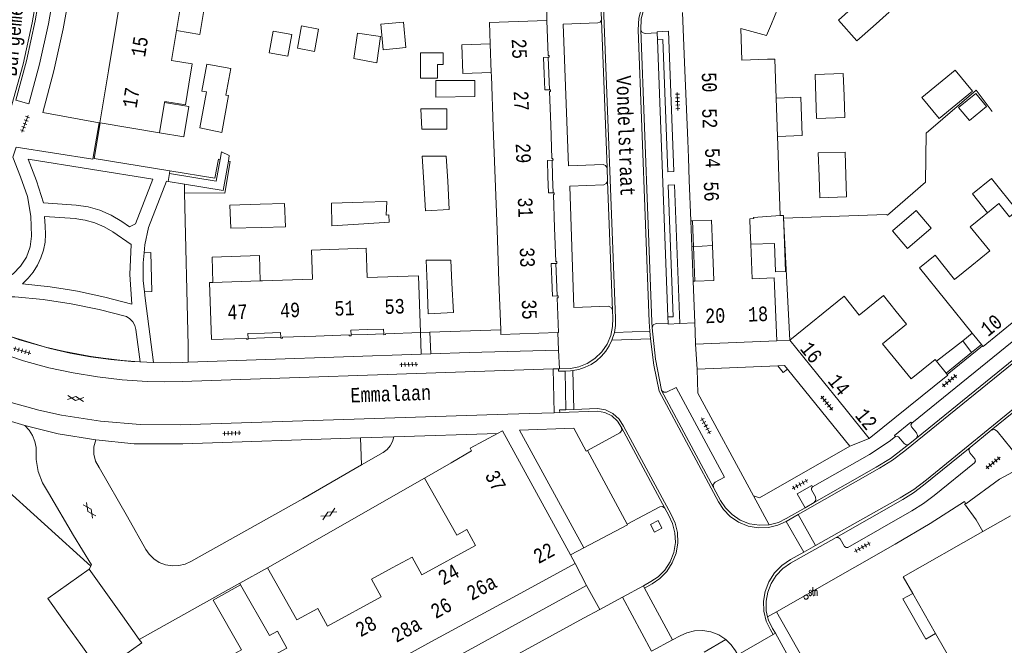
# Model space of a CAD drawing. Header units: metres. Extents: x 196790 to 198335, y 354523 to 356036.
# Tile 96 of 105: x 197550 to 197672, y 355395 to 355473. Entities that reach past the tile are written whole.
import ezdxf

# ---------------------------------------------------------------- set-up
doc = ezdxf.new("R2010")
doc.units = ezdxf.units.M
doc.linetypes.add('DGN Style 2', pattern=[186.027128, 111.616277, -74.410851])
doc.linetypes.add('DGN Style 3', pattern=[260.437979, 186.027128, -74.410851])
for name, color, linetype, lineweight in [('afdak', 252, 'DGN Style 2', 18), ('bij- of bedrijfsgebouw', 252, 'Continuous', 18), ('functiescheiding', 252, 'Continuous', 18), ('hoofdgebouw', 252, 'Continuous', 18), ('hoofdgebouw maaiveld', 252, 'Continuous', 18), ('huisnummer BAG', 252, 'Continuous', 18), ('kant asfaltverharding', 252, 'Continuous', 18), ('kant klinkerverharding', 252, 'Continuous', 18), ('kant muur (extern)', 252, 'Continuous', 18), ('kant tegelverharding', 252, 'Continuous', 18), ('molgoot', 252, 'DGN Style 3', 18), ('overbouw', 252, 'Continuous', 18), ('raster', 252, 'Continuous', 18), ('schutting', 252, 'Continuous', 18), ('straatnaam', 252, 'Continuous', 18), ('straatnaambord', 252, 'Continuous', 18), ('T22_brandgang', 252, 'DGN Style 2', 18), ('tuinhuis', 252, 'DGN Style 2', 18), ('verh asfaltsymbool', 2, 'Continuous', 0), ('verh tegelsymbool', 2, 'Continuous', 0), ('vlakafsluiter grijs', 252, 'DGN Style 2', 18), ('vlakafsluiter groen', 252, 'DGN Style 2', 18)]:
    doc.layers.add(name, color=color, linetype=linetype, lineweight=lineweight)
doc.styles.add('Style-Courier New', font='cour.ttf')
doc.styles.add('Style-simplex', font='simplex.shx')

# ---------------------------------------------------------------- blocks, each defined once
blk = doc.blocks.new('S435')
at = {"layer": 'straatnaambord', "color": 7, "linetype": 'Continuous', "lineweight": 0}
blk.add_circle((0, 0), 0.263, dxfattribs=at)
blk.add_circle((0, 0), 0.263, dxfattribs=at)
at = {"layer": 'straatnaambord', "color": 7, "linetype": 'Continuous', "lineweight": 0, "style": 'Style-simplex', "width": 0.428569}
blk.add_text('stn', height=1.05, dxfattribs=at).set_placement((0.32, 0.18))
blk = doc.blocks.new('S612')
at = {"layer": 'verh asfaltsymbool', "color": 252}
for p, q in [((-0.99, -0.26), (0.01, 0.24)), ((0.01, -0.26), (-0.99, 0.24)), ((0.01, 0.24), (1.01, -0.26)), ((1.01, 0.24), (0.01, -0.26))]:
    blk.add_line(p, q, dxfattribs=at)
blk = doc.blocks.new('S642')
at = {"layer": 'verh tegelsymbool', "color": 252}
for p, q in [((-1.12, 0), (1.12, 0)), ((-0.9, -0.25), (-0.9, 0.25)), ((-0.45, -0.25), (-0.45, 0.25)), ((0, -0.25), (0, 0.25)), ((0.45, -0.25), (0.45, 0.25)), ((0.9, -0.25), (0.9, 0.25))]:
    blk.add_line(p, q, dxfattribs=at)

msp = doc.modelspace()

# ---------------------------------------------------------------- linework, layer by layer
at = {"layer": 'afdak'}
for p, q in [((197646.707, 355458.414), (197643.649, 355458.307)), ((197632.892, 355447.826), (197633.014, 355444.625)), ((197633.014, 355444.625), (197635.575, 355444.764)), ((197633.014, 355444.625), (197633.178, 355440.333)), ((197663.378, 355430.422), (197666.666, 355432.922)), ((197666.666, 355432.922), (197667.747, 355431.501)), ((197664.576, 355428.932), (197667.747, 355431.501))]:
    msp.add_line(p, q, dxfattribs=at)
at = {"layer": 'afdak', "flags": 128}
for points in [[(197573.877, 355474.44), (197572.544, 355474.69), (197571.925, 355470.981), (197569.036, 355471.469)], [(197608.104, 355466.243), (197604.566, 355466.113), (197604.435, 355469.67), (197607.973, 355469.801)], [(197646.707, 355458.414), (197646.539, 355463.196), (197643.482, 355463.079)], [(197567.544, 355462.527), (197570.572, 355462.022), (197569.945, 355458.264), (197566.917, 355458.769)], [(197669.719, 355448.842), (197667.834, 355451.179), (197670.2, 355453.088), (197673.412, 355449.106), (197672.467, 355448.344)], [(197643.993, 355448.476), (197644.391, 355448.49), (197644.634, 355441.528), (197643.405, 355441.485), (197643.281, 355445.038), (197640.334, 355444.935)], [(197579.413, 355440.381), (197579.315, 355443.51), (197573.447, 355443.325), (197573.546, 355440.197)], [(197574.84, 355393.341), (197577.1, 355394.569), (197573.593, 355400.718), (197576.989, 355402.655)], [(197663.279, 355396.61), (197662.063, 355395.915), (197659.221, 355400.891), (197660.437, 355401.585)]]:
    msp.add_lwpolyline(points, dxfattribs=at)
at = {"layer": 'bij- of bedrijfsgebouw'}
for p, q in [((197560.265, 355401.671), (197558.175, 355404.594)), ((197562.336, 355398.775), (197560.265, 355401.671)), ((197555.021, 355398.225), (197557.15, 355395.248)), ((197564.412, 355395.872), (197562.336, 355398.775))]:
    msp.add_line(p, q, dxfattribs=at)
at = {"layer": 'bij- of bedrijfsgebouw', "flags": 128}
for points in [[(197653.218, 355474.543), (197655.24, 355476.333), (197657.521, 355473.756), (197655.509, 355471.975)], [(197653.218, 355474.543), (197651.202, 355472.758), (197653.483, 355470.181), (197655.509, 355471.975)], [(197586.659, 355471.647), (197584.544, 355472.03), (197584.043, 355469.261), (197586.158, 355468.878), (197586.659, 355471.647)], [(197594.39, 355472.243), (197597.216, 355472.515), (197597.521, 355469.339), (197594.706, 355469.068), (197594.39, 355472.243)], [(197583.361, 355470.95), (197581.02, 355471.383), (197580.527, 355468.711), (197582.867, 355468.279), (197583.361, 355470.95)], [(197591.047, 355467.977), (197591.509, 355471.129), (197594.369, 355470.71), (197593.893, 355467.457), (197591.047, 355467.977)], [(197599.316, 355468.692), (197602.128, 355468.692), (197602.128, 355467.232), (197601.434, 355467.232), (197601.434, 355465.559), (197599.334, 355465.559), (197599.316, 355468.692)], [(197572.737, 355463.83), (197572.185, 355463.931), (197572.799, 355467.299), (197575.764, 355466.758), (197575.159, 355463.443)], [(197648.393, 355463.242), (197648.301, 355466.004), (197651.818, 355466.121), (197651.91, 355463.359)], [(197601.22, 355463.175), (197601.22, 355465.275), (197606.062, 355465.275), (197606.062, 355463.281), (197601.22, 355463.175)], [(197572.737, 355463.83), (197571.928, 355459.392), (197574.648, 355458.817), (197575.48, 355463.385), (197575.159, 355463.443)], [(197648.393, 355463.242), (197648.483, 355460.53), (197652, 355460.647), (197651.91, 355463.359)], [(197599.37, 355461.751), (197602.573, 355461.751), (197602.573, 355459.223), (197599.476, 355459.223), (197599.37, 355461.751)], [(197599.735, 355452.578), (197599.547, 355455.877), (197602.524, 355455.877), (197602.698, 355452.747)], [(197648.807, 355453.374), (197648.7, 355456.256), (197652.031, 355456.372), (197652.131, 355453.501)], [(197652.131, 355453.501), (197652.225, 355450.824), (197648.9, 355450.708), (197648.807, 355453.374)], [(197602.698, 355452.747), (197602.893, 355449.257), (197599.934, 355449.091), (197599.735, 355452.578)], [(197579.522, 355447.018), (197575.784, 355446.908), (197575.651, 355449.776), (197579.437, 355449.888)], [(197579.437, 355449.888), (197582.419, 355449.976), (197582.552, 355447.108), (197579.522, 355447.018)], [(197592.287, 355447.468), (197588.317, 355447.216), (197588.28, 355450.043), (197592.207, 355450.159)], [(197592.207, 355450.159), (197595.135, 355450.246), (197595.079, 355448.528), (197595.393, 355448.565), (197595.448, 355447.668), (197592.287, 355447.468)], [(197603.227, 355440.094), (197603.071, 355442.956), (197600.046, 355442.956), (197600.157, 355439.979)], [(197603.227, 355440.094), (197603.427, 355436.442), (197600.295, 355436.271), (197600.157, 355439.979)], [(197558.175, 355404.594), (197553.075, 355400.947), (197555.021, 355398.225)], [(197557.15, 355395.248), (197559.616, 355391.799), (197564.716, 355395.446), (197564.412, 355395.872)]]:
    msp.add_lwpolyline(points, dxfattribs=at)
at = {"layer": 'functiescheiding'}
for p, q in [((197627.788, 355434.148), (197623.389, 355433.969)), ((197623.098, 355433.027), (197627.859, 355433.193)), ((197617.377, 355424.379), (197617.269, 355429.184)), ((197618.232, 355429.24), (197618.359, 355424.413)), ((197644.709, 355410.51), (197646.901, 355406.717)), ((197648.361, 355407.536), (197646.206, 355411.367)), ((197630.628, 355395.798), (197627.15, 355402.238)), ((197638.707, 355393.967), (197643.106, 355396.472))]:
    msp.add_line(p, q, dxfattribs=at)
at = {"layer": 'hoofdgebouw'}
for p, q in [((197562.657, 355478.937), (197561.617, 355472.704)), ((197561.617, 355472.704), (197560.578, 355466.471)), ((197631.866, 355473.702), (197632.112, 355467.497)), ((197642.281, 355470.851), (197639.084, 355471.726)), ((197639.084, 355471.726), (197639.236, 355467.77)), ((197642.281, 355470.851), (197642.895, 355472.312)), ((197608.104, 355466.243), (197607.973, 355469.801)), ((197639.236, 355467.77), (197642.384, 355467.891)), ((197632.112, 355467.497), (197632.304, 355462.65)), ((197560.578, 355466.471), (197559.5, 355460.007)), ((197608.118, 355465.855), (197608.104, 355466.243)), ((197608.118, 355465.855), (197608.353, 355459.469)), ((197615.491, 355459.737), (197615.334, 355463.887)), ((197643.482, 355463.079), (197643.649, 355458.307)), ((197566.917, 355458.769), (197567.544, 355462.527)), ((197632.304, 355462.65), (197632.497, 355457.789)), ((197559.5, 355460.007), (197559.566, 355459.996)), ((197559.566, 355459.996), (197566.917, 355458.769)), ((197608.353, 355459.469), (197608.588, 355453.083)), ((197615.648, 355455.583), (197615.491, 355459.737)), ((197643.649, 355458.307), (197643.727, 355456.072)), ((197632.497, 355457.789), (197632.582, 355455.645)), ((197632.582, 355455.645), (197632.691, 355452.887)), ((197643.727, 355456.072), (197643.828, 355453.2)), ((197643.828, 355453.2), (197643.993, 355448.476)), ((197608.588, 355453.083), (197608.823, 355446.697)), ((197632.691, 355452.887), (197632.892, 355447.826)), ((197615.973, 355446.966), (197615.817, 355451.106)), ((197643.993, 355448.476), (197640.686, 355448.26)), ((197669.304, 355448.507), (197669.719, 355448.842)), ((197632.892, 355447.826), (197633.101, 355447.834)), ((197633.101, 355447.834), (197635.454, 355447.918)), ((197635.454, 355447.918), (197635.575, 355444.764)), ((197640.198, 355448.098), (197640.261, 355446.624)), ((197608.823, 355446.697), (197609.058, 355440.311)), ((197616.131, 355442.772), (197615.973, 355446.966)), ((197640.334, 355444.935), (197640.261, 355446.624)), ((197635.575, 355444.764), (197635.741, 355440.43)), ((197599.066, 355440.998), (197592.707, 355440.798)), ((197599.066, 355440.998), (197599.304, 355433.964)), ((197573.136, 355440.184), (197573.546, 355440.197)), ((197573.546, 355440.197), (197579.413, 355440.381)), ((197579.413, 355440.381), (197579.718, 355440.391)), ((197579.718, 355440.391), (197585.898, 355440.585)), ((197609.28, 355434.302), (197609.058, 355440.311)), ((197633.178, 355440.333), (197633.385, 355440.341)), ((197633.375, 355435.158), (197633.178, 355440.333)), ((197633.385, 355440.341), (197635.741, 355440.43)), ((197643.554, 355432.93), (197643.238, 355440.747)), ((197586.34, 355433.525), (197590.477, 355433.665)), ((197599.304, 355433.964), (197594.974, 355433.817)), ((197667.82, 355433.907), (197668.968, 355432.491)), ((197582.201, 355433.386), (197586.34, 355433.525)), ((197638.499, 355432.725), (197633.484, 355432.521)), ((197638.499, 355432.725), (197643.554, 355432.93)), ((197645.182, 355433.002), (197648.638, 355428.728)), ((197668.968, 355432.491), (197669.1, 355432.328)), ((197663.378, 355430.422), (197664.576, 355428.932)), ((197648.638, 355428.728), (197651.998, 355424.572)), ((197664.576, 355428.932), (197664.708, 355428.768)), ((197655.035, 355420.816), (197651.998, 355424.572)), ((197603.121, 355417.796), (197599.802, 355415.869)), ((197669.132, 355409.267), (197672.56, 355411.221)), ((197669.132, 355409.267), (197669.123, 355409.262)), ((197618.52, 355405.286), (197617.93, 355406.366)), ((197576.89, 355402.829), (197580.319, 355404.77)), ((197612.232, 355401.87), (197618.52, 355405.286)), ((197576.989, 355402.655), (197576.89, 355402.829)), ((197600.704, 355395.606), (197612.232, 355401.87)), ((197660.437, 355401.585), (197663.279, 355396.61)), ((197663.279, 355396.61), (197674.254, 355377.397)), ((197571.157, 355379.551), (197600.704, 355395.606))]:
    msp.add_line(p, q, dxfattribs=at)
at = {"layer": 'hoofdgebouw', "flags": 128}
for points in [[(197569.036, 355471.469), (197569.654, 355475.172), (197572.229, 355474.743)], [(197642.895, 355472.312), (197643.646, 355474.098), (197641.462, 355475.76)], [(197607.973, 355469.801), (197607.875, 355472.449), (197614.988, 355472.706)], [(197614.988, 355472.706), (197615.002, 355472.707), (197615.165, 355468.374)], [(197570.571, 355464.809), (197570.991, 355467.325), (197568.416, 355467.755), (197569.036, 355471.469)], [(197615.173, 355468.154), (197615.295, 355468.158), (197615.287, 355468.378), (197615.165, 355468.374)], [(197642.384, 355467.891), (197643.313, 355467.923), (197643.482, 355463.079)], [(197567.544, 355462.527), (197567.564, 355462.646), (197570.138, 355462.216), (197570.571, 355464.809)], [(197615.334, 355463.887), (197615.454, 355463.891), (197615.446, 355464.111), (197615.326, 355464.107)], [(197615.656, 355455.363), (197615.776, 355455.367), (197615.768, 355455.587), (197615.648, 355455.583)], [(197615.817, 355451.106), (197615.937, 355451.11), (197615.928, 355451.33), (197615.808, 355451.326)], [(197669.719, 355448.842), (197671.138, 355449.986), (197672.467, 355448.344)], [(197640.198, 355448.098), (197640.692, 355448.117), (197640.686, 355448.26)], [(197667.779, 355442.304), (197669.997, 355444.101), (197667.555, 355447.097), (197669.304, 355448.507)], [(197643.238, 355440.747), (197640.519, 355440.63), (197640.334, 355444.935)], [(197592.707, 355440.798), (197592.593, 355444.425), (197585.784, 355444.211), (197585.898, 355440.585)], [(197667.779, 355442.304), (197665.624, 355440.558), (197663.208, 355443.553), (197661.268, 355441.987), (197667.82, 355433.907)], [(197616.139, 355442.552), (197616.258, 355442.556), (197616.25, 355442.776), (197616.131, 355442.772)], [(197573.136, 355440.184), (197573.376, 355433.087), (197577.704, 355433.234)], [(197616.3, 355438.285), (197616.42, 355438.289), (197616.411, 355438.509), (197616.291, 355438.505)], [(197658.372, 355436.598), (197656.797, 355438.546), (197653.796, 355436.119), (197651.933, 355438.484), (197645.182, 355433.002)], [(197616.3, 355438.285), (197616.463, 355433.958), (197616.372, 355433.955)], [(197658.756, 355430.036), (197656.699, 355432.554), (197659.674, 355434.986), (197658.372, 355436.598)], [(197633.484, 355432.521), (197633.417, 355434.059), (197633.375, 355435.158)], [(197669.1, 355432.328), (197669.163, 355432.25), (197673.234, 355435.555)], [(197590.696, 355433.672), (197590.7, 355433.563), (197590.48, 355433.555), (197590.477, 355433.665)], [(197594.974, 355433.817), (197594.977, 355433.707), (197594.758, 355433.7), (197594.754, 355433.81)], [(197616.372, 355433.955), (197609.301, 355433.72), (197609.28, 355434.302)], [(197577.923, 355433.241), (197577.927, 355433.131), (197577.707, 355433.124), (197577.704, 355433.234)], [(197582.201, 355433.386), (197582.205, 355433.276), (197581.985, 355433.269), (197581.981, 355433.378)], [(197658.756, 355430.036), (197660.255, 355428.2), (197663.216, 355430.624), (197663.378, 355430.422)], [(197664.708, 355428.768), (197664.777, 355428.682), (197655.035, 355420.816)], [(197608.903, 355421.451), (197605.507, 355419.617), (197605.671, 355419.277), (197603.121, 355417.796)], [(197617.93, 355406.366), (197609.509, 355421.778), (197608.903, 355421.451)], [(197595.818, 355404.734), (197598.294, 355406.079), (197599.477, 355403.9), (197606.152, 355407.513), (197605.066, 355409.513), (197603.846, 355408.805), (197599.802, 355415.869)], [(197669.123, 355409.262), (197659.261, 355403.643), (197660.437, 355401.585)], [(197580.319, 355404.77), (197583.979, 355398.304), (197586.571, 355399.712), (197587.759, 355397.524), (197594.438, 355401.151), (197593.25, 355403.339), (197595.818, 355404.734)], [(197574.84, 355393.341), (197576.018, 355391.17), (197582.715, 355394.785), (197581.59, 355396.87), (197580.595, 355396.334), (197576.989, 355402.655)]]:
    msp.add_lwpolyline(points, dxfattribs=at)
at = {"layer": 'hoofdgebouw maaiveld', "flags": 128}
for points in [[(197614.673, 355466.1), (197614.596, 355468.132), (197615.173, 355468.154)], [(197614.673, 355466.1), (197614.749, 355464.085), (197615.326, 355464.107)], [(197615.152, 355453.329), (197615.076, 355455.341), (197615.656, 355455.363)], [(197615.152, 355453.329), (197615.229, 355451.304), (197615.808, 355451.326)], [(197615.634, 355440.558), (197615.559, 355442.53), (197616.139, 355442.552)], [(197615.634, 355440.558), (197615.712, 355438.483), (197616.291, 355438.505)], [(197579.938, 355433.9), (197577.903, 355433.831), (197577.923, 355433.241)], [(197579.938, 355433.9), (197581.961, 355433.968), (197581.981, 355433.378)], [(197592.702, 355434.331), (197590.677, 355434.262), (197590.696, 355433.672)], [(197592.702, 355434.331), (197594.734, 355434.4), (197594.754, 355433.81)]]:
    msp.add_lwpolyline(points, dxfattribs=at)
at = {"layer": 'kant asfaltverharding'}
for p, q in [((197600.473, 355434.004), (197600.596, 355431.305)), ((197615.786, 355429.445), (197608.502, 355429.211)), ((197615.933, 355424.001), (197615.786, 355429.445)), ((197612.876, 355423.909), (197615.933, 355424.001)), ((197595.999, 355421.017), (197608.903, 355421.451)), ((197584.698, 355413.303), (197592.009, 355417.539)), ((197580.319, 355404.77), (197599.802, 355415.869)), ((197564.412, 355395.872), (197576.89, 355402.829)), ((197624.393, 355401.111), (197621.58, 355399.587)), ((197628.018, 355394.397), (197624.393, 355401.111)), ((197621.58, 355399.587), (197619.543, 355398.484)), ((197619.543, 355398.484), (197574.698, 355373.966))]:
    msp.add_line(p, q, dxfattribs=at)
at = {"layer": 'kant asfaltverharding', "flags": 128}
for points in [[(197546.962, 355431.488), (197550.046, 355430.46), (197553.177, 355429.585)], [(197553.177, 355429.585), (197556.191, 355428.946), (197559.235, 355428.451), (197562.3, 355428.102), (197565.374, 355427.899), (197567.559, 355427.859), (197569.744, 355427.9), (197608.502, 355429.211)], [(197545.082, 355426.304), (197548.506, 355425.266), (197551.96, 355424.329)], [(197612.876, 355423.909), (197608.858, 355423.787), (197569.494, 355422.521), (197564.535, 355422.546), (197559.593, 355422.951), (197554.765, 355423.719), (197551.96, 355424.329)], [(197550.199, 355422.424), (197554.33, 355421.408), (197559.012, 355420.646)], [(197556.229, 355408.761), (197553.155, 355414.054), (197552.395, 355415.317), (197551.869, 355416.721), (197551.609, 355418.198), (197551.622, 355419.672), (197551.461, 355420.439), (197551.16, 355421.177), (197550.732, 355421.849), (197550.199, 355422.424)], [(197562.954, 355411.068), (197559.411, 355417.196), (197558.986, 355417.978), (197558.764, 355418.869), (197558.777, 355419.788), (197559.012, 355420.646)], [(197592.009, 355417.539), (197594.691, 355419.089), (197595.168, 355419.443), (197595.564, 355419.904), (197595.847, 355420.443), (197595.999, 355421.017)], [(197562.954, 355411.068), (197565.204, 355407.046), (197565.633, 355406.432), (197566.201, 355405.879), (197566.895, 355405.43), (197567.683, 355405.125), (197568.515, 355404.988), (197569.341, 355405.023), (197570.112, 355405.211), (197570.793, 355405.522), (197584.698, 355413.303)], [(197556.229, 355408.761), (197558.47, 355405.14), (197558.38, 355404.974)]]:
    msp.add_lwpolyline(points, dxfattribs=at)
at = {"layer": 'kant klinkerverharding'}
for p, q in [((197622.487, 355454.422), (197621.787, 355472.736)), ((197628.734, 355470.322), (197628.702, 355471.16)), ((197630.036, 355435.906), (197628.734, 355470.322)), ((197622.552, 355452.731), (197622.487, 355454.422)), ((197568.145, 355453.731), (197567.993, 355452.701)), ((197568.192, 355454.045), (197568.145, 355453.731)), ((197622.552, 355452.731), (197623.16, 355436.733)), ((197630.065, 355435.144), (197630.036, 355435.906)), ((197674.296, 355434.05), (197660.325, 355422.698)), ((197675.944, 355433.082), (197660.908, 355420.872)), ((197616.463, 355429.469), (197615.786, 355429.445)), ((197616.463, 355429.469), (197616.564, 355429.473)), ((197629.254, 355426.77), (197635.705, 355414.728)), ((197615.933, 355424.001), (197616.61, 355424.025)), ((197624.288, 355422.168), (197629.657, 355412.157)), ((197667.58, 355419.712), (197670.188, 355421.826)), ((197660.908, 355420.872), (197659.918, 355420.068)), ((197620.05, 355419.334), (197624.99, 355410.184)), ((197647.08, 355412.213), (197648.178, 355412.851)), ((197624.393, 355401.111), (197626.99, 355402.534)), ((197627.15, 355402.238), (197626.99, 355402.534)), ((197630.628, 355395.798), (197628.018, 355394.397)), ((197643.383, 355396.629), (197644.797, 355394.064))]:
    msp.add_line(p, q, dxfattribs=at)
at = {"layer": 'kant klinkerverharding', "flags": 128}
for points in [[(197549.088, 355462.804), (197550.404, 355467.699), (197551.494, 355472.655), (197552.354, 355477.655), (197552.982, 355482.685), (197553.389, 355486.566)], [(197619.249, 355482.139), (197620.079, 355481.195), (197620.669, 355480.414), (197621.132, 355479.536), (197621.445, 355478.594), (197621.6, 355477.627), (197621.787, 355472.736)], [(197630.197, 355477.9), (197628.672, 355476.53), (197627.767, 355475.51), (197627.098, 355474.28), (197626.728, 355472.929), (197626.674, 355471.566)], [(197622.487, 355454.422), (197622.299, 355454.703), (197621.984, 355454.826), (197617.682, 355454.68), (197617.041, 355472.261), (197621.345, 355472.405), (197621.615, 355472.505), (197621.787, 355472.736)], [(197626.674, 355471.566), (197628.048, 355435.279), (197628.088, 355434.566)], [(197628.702, 355471.16), (197627.215, 355471.096), (197626.848, 355471.22), (197626.674, 355471.566)], [(197543.584, 355437.849), (197548.737, 355441.268), (197549.68, 355442.197), (197550.412, 355443.342), (197550.868, 355444.621), (197551.025, 355445.936), (197550.949, 355448.409), (197550.524, 355450.847), (197549.662, 355453.316), (197548.693, 355455.744)], [(197550.604, 355455.482), (197551.639, 355452.807), (197552.519, 355450.078), (197556.558, 355449.795), (197558.059, 355449.588), (197559.532, 355449.172), (197560.933, 355448.558), (197562.225, 355447.765), (197563.208, 355447.083), (197563.924, 355447.469), (197566.081, 355452.991), (197550.604, 355455.482)], [(197565.019, 355443.85), (197565.113, 355444.841), (197565.538, 355447.003), (197567.774, 355452.76), (197567.993, 355452.701)], [(197623.16, 355436.733), (197623.001, 355437.078), (197622.65, 355437.223), (197618.35, 355437.087), (197617.857, 355452.129), (197622.088, 355452.323), (197622.389, 355452.449), (197622.552, 355452.731)], [(197549.895, 355440.026), (197550.596, 355440.698), (197551.225, 355441.466), (197551.764, 355442.318), (197552.197, 355443.237), (197552.513, 355444.202), (197552.706, 355445.192), (197552.776, 355446.182), (197552.727, 355447.152), (197552.659, 355448.375), (197556.438, 355448.105), (197557.11, 355448.012)], [(197557.11, 355448.012), (197557.674, 355447.934), (197558.888, 355447.599), (197560.046, 355447.106), (197561.12, 355446.47), (197563.384, 355444.897), (197563.248, 355441.185), (197563.498, 355437.479), (197560.152, 355438.371), (197556.761, 355439.095), (197555.744, 355439.259)], [(197565.061, 355439.005), (197564.913, 355440.423), (197564.903, 355442.637), (197565.019, 355443.85)], [(197695.217, 355442.263), (197695.136, 355441.978), (197695.244, 355441.702), (197698.019, 355438.411), (197698.099, 355438.154), (197697.972, 355437.917), (197673.941, 355418.432), (197673.723, 355418.367), (197673.524, 355418.476), (197670.922, 355421.706), (197670.579, 355421.913), (197670.188, 355421.826)], [(197670.188, 355421.826), (197687.292, 355435.693), (197695.217, 355442.263)], [(197555.744, 355439.259), (197553.337, 355439.647), (197549.895, 355440.026)], [(197566.192, 355430.244), (197565.141, 355438.232), (197565.061, 355439.005)], [(197544.607, 355436.534), (197546.597, 355437.812), (197547.14, 355438.114), (197547.735, 355438.32), (197548.358, 355438.419), (197548.979, 355438.408), (197552.482, 355438.06), (197555.966, 355437.532), (197559.419, 355436.826), (197562.827, 355435.944), (197563.246, 355435.671), (197563.596, 355435.291), (197563.841, 355434.836), (197563.963, 355434.351), (197564.502, 355430.312)], [(197616.564, 355429.473), (197617.927, 355429.521), (197618.963, 355429.715), (197620.002, 355430.119), (197620.981, 355430.741), (197621.834, 355431.563), (197622.503, 355432.54), (197622.954, 355433.608), (197623.181, 355434.7), (197623.201, 355435.754), (197623.16, 355436.733)], [(197630.065, 355435.144), (197628.569, 355435.08), (197628.224, 355434.921), (197628.088, 355434.566)], [(197628.088, 355434.566), (197628.485, 355430.668), (197629.227, 355426.82), (197629.254, 355426.77)], [(197644.883, 355429.411), (197644.351, 355428.999), (197643.676, 355429.852)], [(197635.705, 355414.728), (197635.674, 355415.1), (197635.914, 355415.385), (197637.057, 355416.014), (197631.058, 355427.126), (197629.864, 355426.564), (197629.522, 355426.556), (197629.254, 355426.77)], [(197616.61, 355424.025), (197621.278, 355424.193), (197622.198, 355424.034), (197623.073, 355423.612), (197623.794, 355422.961), (197624.288, 355422.168)], [(197660.908, 355420.872), (197661.019, 355421.187), (197660.907, 355421.502), (197660.287, 355422.266), (197660.219, 355422.49), (197660.325, 355422.698)], [(197620.05, 355419.334), (197624.081, 355421.513), (197624.317, 355421.799), (197624.288, 355422.168)], [(197647.991, 355414.811), (197655.083, 355418.835), (197657.512, 355420.418), (197658.285, 355421.039)], [(197659.918, 355420.068), (197659.614, 355420.043), (197659.355, 355420.204), (197658.687, 355421), (197658.494, 355421.102), (197658.285, 355421.039)], [(197648.178, 355412.851), (197655.884, 355417.235), (197657.664, 355418.343), (197659.342, 355419.6), (197659.918, 355420.068)], [(197667.58, 355419.712), (197667.419, 355419.388), (197667.525, 355419.043), (197668.149, 355418.273), (197668.226, 355418.015), (197668.097, 355417.779), (197663.111, 355413.751), (197661.751, 355412.733), (197660.309, 355411.835), (197652.383, 355407.295), (197652.155, 355407.265), (197651.972, 355407.404), (197651.412, 355408.349), (197651.194, 355408.532), (197650.91, 355408.538)], [(197650.91, 355408.538), (197659.216, 355413.257), (197660.526, 355414.075), (197661.764, 355414.997), (197667.58, 355419.712)], [(197635.705, 355414.728), (197636.572, 355413.103), (197637.178, 355412.19), (197637.999, 355411.361), (197639.014, 355410.688), (197640.174, 355410.233), (197641.405, 355410.036), (197642.622, 355410.1)], [(197648.178, 355412.851), (197648.415, 355413.164), (197648.366, 355413.554), (197647.874, 355414.428), (197647.848, 355414.638), (197647.979, 355414.804), (197647.991, 355414.811)], [(197624.99, 355410.184), (197629.033, 355412.313), (197629.374, 355412.353), (197629.657, 355412.157)], [(197629.657, 355412.157), (197630.153, 355411.23), (197630.623, 355410.237), (197630.912, 355409.106), (197630.97, 355407.888), (197630.769, 355406.658), (197630.315, 355405.498), (197629.644, 355404.481), (197628.818, 355403.655), (197627.907, 355403.041), (197626.99, 355402.534)], [(197642.622, 355410.1), (197643.749, 355410.397), (197644.735, 355410.876), (197647.08, 355412.213)], [(197642.423, 355398.684), (197642.244, 355399.413), (197642.219, 355400.605), (197642.445, 355401.747), (197642.866, 355402.82), (197643.498, 355403.81), (197644.311, 355404.659), (197645.253, 355405.323), (197650.91, 355408.538)], [(197643.383, 355396.629), (197643.043, 355397.21), (197642.528, 355398.255), (197642.423, 355398.684)], [(197630.628, 355395.798), (197631.559, 355396.298), (197632.397, 355396.681), (197633.346, 355396.914), (197634.362, 355396.957), (197635.387, 355396.79)], [(197635.387, 355396.79), (197636.357, 355396.416), (197637.212, 355395.865)], [(197637.212, 355395.865), (197637.913, 355395.184), (197638.442, 355394.43), (197638.707, 355393.967)]]:
    msp.add_lwpolyline(points, dxfattribs=at)
at = {"layer": 'kant muur (extern)'}
for p, q in [((197632.892, 355447.826), (197633.014, 355444.625)), ((197633.101, 355447.834), (197633.222, 355444.636)), ((197633.014, 355444.625), (197633.178, 355440.333)), ((197633.222, 355444.636), (197633.385, 355440.341)), ((197667.747, 355431.501), (197668.968, 355432.491)), ((197664.576, 355428.932), (197667.747, 355431.501)), ((197664.708, 355428.768), (197669.1, 355432.328)), ((197558.38, 355404.974), (197546.694, 355415.534))]:
    msp.add_line(p, q, dxfattribs=at)
at = {"layer": 'kant tegelverharding'}
for p, q in [((197614.943, 355481.003), (197614.988, 355472.706)), ((197574.447, 355455.455), (197574.615, 355456.393)), ((197575.47, 355455.258), (197575.588, 355455.928)), ((197567.993, 355452.701), (197570.007, 355452.372)), ((197616.372, 355433.955), (197616.465, 355431.786)), ((197570.479, 355430.275), (197599.395, 355431.264)), ((197599.395, 355431.264), (197600.596, 355431.305)), ((197600.596, 355431.305), (197605.372, 355431.468)), ((197616.465, 355431.786), (197605.372, 355431.468)), ((197566.192, 355430.244), (197564.502, 355430.312)), ((197643.676, 355429.852), (197633.658, 355429.424)), ((197652.644, 355419.845), (197644.883, 355429.411)), ((197545.01, 355423.966), (197550.199, 355422.424)), ((197563.775, 355420.136), (197559.012, 355420.646)), ((197592.009, 355417.539), (197591.859, 355420.876)), ((197558.38, 355404.974), (197558.175, 355404.594)), ((197619.939, 355402.575), (197618.52, 355405.286)), ((197573.153, 355376.878), (197619.939, 355402.575)), ((197643.51, 355399.302), (197660.388, 355369.591))]:
    msp.add_line(p, q, dxfattribs=at)
at = {"layer": 'kant tegelverharding', "flags": 128}
for points in [[(197553.389, 355486.566), (197555.066, 355486.369), (197554.662, 355482.423), (197554.011, 355477.347), (197553.135, 355472.3), (197552.037, 355467.297), (197550.719, 355462.352), (197549.088, 355462.804)], [(197559.439, 355459.991), (197552.445, 355461.289), (197553.82, 355466.458), (197554.971, 355471.686), (197555.893, 355476.959), (197556.584, 355482.263), (197557.023, 355486.583), (197564.071, 355485.444), (197564.156, 355486.347)], [(197628.702, 355471.16), (197628.706, 355471.312), (197630.109, 355471.368), (197630.779, 355453.951), (197630.029, 355453.923), (197629.407, 355470.363), (197628.734, 355470.322)], [(197548.693, 355455.744), (197549.127, 355456.999), (197558.651, 355455.503), (197559.439, 355459.991)], [(197568.145, 355453.731), (197573.965, 355452.757), (197574.447, 355455.455)], [(197570.007, 355452.372), (197574.82, 355451.587), (197575.47, 355455.258)], [(197631.503, 355435.082), (197630.842, 355452.291), (197630.089, 355452.278), (197630.704, 355435.935), (197630.036, 355435.906)], [(197553.344, 355431.972), (197549.558, 355433.06), (197545.843, 355434.372), (197544.488, 355436.457)], [(197630.065, 355435.144), (197630.075, 355435.01), (197631.503, 355435.082)], [(197553.344, 355431.972), (197555.836, 355431.417), (197558.352, 355430.966), (197560.884, 355430.62), (197563.426, 355430.382), (197564.502, 355430.312)], [(197566.192, 355430.244), (197568.229, 355430.22), (197569.831, 355430.253), (197570.479, 355430.275)], [(197633.658, 355429.424), (197633.764, 355426.441), (197640.667, 355413.674)], [(197644.883, 355429.411), (197644.497, 355429.887), (197643.676, 355429.852)], [(197660.325, 355422.698), (197660.19, 355422.842), (197658.152, 355421.18), (197658.285, 355421.039)], [(197619.592, 355407.237), (197611.61, 355421.854), (197618.349, 355422.075), (197619.873, 355419.231), (197620.05, 355419.334)], [(197591.859, 355420.876), (197569.831, 355420.16), (197563.775, 355420.136)], [(197640.667, 355413.674), (197641.401, 355413.447), (197652.644, 355419.845)], [(197643.51, 355399.302), (197658.265, 355407.699), (197662.602, 355410.267), (197666.847, 355412.983), (197667.021, 355412.717), (197671.204, 355415.76)], [(197647.991, 355414.811), (197647.895, 355414.978), (197646.093, 355413.939), (197647.08, 355412.213)], [(197628.391, 355409.191), (197627.889, 355410.123), (197628.814, 355410.618), (197629.298, 355409.68), (197628.391, 355409.191)], [(197624.99, 355410.184), (197625.03, 355410.088), (197619.592, 355407.237)]]:
    msp.add_lwpolyline(points, dxfattribs=at)
at = {"layer": 'molgoot'}
for p, q in [((197623.389, 355433.969), (197623.098, 355433.027)), ((197627.788, 355434.148), (197627.859, 355433.193)), ((197618.359, 355424.413), (197617.377, 355424.379)), ((197646.206, 355411.367), (197644.709, 355410.51)), ((197646.901, 355406.717), (197648.361, 355407.536)), ((197643.106, 355396.472), (197643.383, 355396.629))]:
    msp.add_line(p, q, dxfattribs=at)
at = {"layer": 'molgoot', "flags": 128}
for points in [[(197627.788, 355434.148), (197627.732, 355435.306), (197626.362, 355471.566), (197626.42, 355472.993), (197626.809, 355474.407), (197627.512, 355475.694), (197628.463, 355476.76), (197636.915, 355484.359), (197665.654, 355510.134)], [(197554.589, 355501.049), (197552.669, 355482.725), (197552.022, 355477.552), (197551.126, 355472.399), (197549.981, 355467.282), (197548.591, 355462.221), (197546.959, 355457.232), (197545.091, 355452.333), (197542.997, 355447.539), (197540.683, 355442.868), (197539.732, 355441.01)], [(197623.389, 355433.969), (197623.517, 355434.85), (197623.516, 355435.74), (197621.926, 355477.646), (197621.759, 355478.672), (197621.425, 355479.671), (197620.932, 355480.602), (197620.304, 355481.431), (197618.089, 355483.949)], [(197646.206, 355411.367), (197656.325, 355417.132), (197657.93, 355418.138), (197659.448, 355419.27), (197683.139, 355438.515), (197693.809, 355447.382), (197704.252, 355456.516), (197709.535, 355461.242), (197709.969, 355461.642)], [(197648.361, 355407.536), (197658.865, 355413.427), (197660.562, 355414.479), (197662.162, 355415.675), (197694.976, 355442.52), (197700.931, 355447.537), (197706.75, 355452.71), (197712.925, 355458.361)], [(197623.098, 355433.027), (197622.762, 355432.32), (197622.326, 355431.645), (197621.795, 355431.023), (197621.179, 355430.473), (197620.495, 355430.011), (197619.761, 355429.649), (197619, 355429.392), (197618.232, 355429.24)], [(197644.709, 355410.51), (197643.681, 355410.04), (197642.513, 355409.758), (197641.26, 355409.716), (197639.999, 355409.938), (197638.812, 355410.421), (197637.774, 355411.124), (197636.935, 355411.983), (197636.314, 355412.928), (197628.95, 355426.668), (197628.274, 355429.909), (197627.859, 355433.193)], [(197617.269, 355429.184), (197616.473, 355429.156), (197616.463, 355429.469)], [(197617.269, 355429.184), (197617.933, 355429.208), (197618.232, 355429.24)], [(197617.377, 355424.379), (197616.585, 355424.351), (197616.61, 355424.025)], [(197618.359, 355424.413), (197621.282, 355424.516), (197622.275, 355424.351), (197623.22, 355423.901), (197624, 355423.203), (197624.537, 355422.352), (197630.442, 355411.367), (197630.924, 355410.319), (197631.216, 355409.132), (197631.269, 355407.858), (197631.057, 355406.573), (197630.584, 355405.36), (197629.889, 355404.292), (197629.032, 355403.42), (197628.083, 355402.764), (197627.15, 355402.238)], [(197643.106, 355396.472), (197642.777, 355397.049), (197642.242, 355398.149), (197641.941, 355399.362), (197641.9, 355400.611), (197642.115, 355401.815), (197642.581, 355403.01), (197643.284, 355404.113), (197644.191, 355405.055), (197645.244, 355405.788), (197646.901, 355406.717)]]:
    msp.add_lwpolyline(points, dxfattribs=at)
at = {"layer": 'overbouw'}
for p, q in [((197615.25, 355466.122), (197615.173, 355468.154)), ((197615.326, 355464.107), (197615.25, 355466.122)), ((197615.656, 355455.363), (197615.732, 355453.351)), ((197615.732, 355453.351), (197615.808, 355451.326)), ((197616.213, 355440.58), (197616.139, 355442.552)), ((197616.291, 355438.505), (197616.213, 355440.58)), ((197590.696, 355433.672), (197592.722, 355433.741)), ((197592.722, 355433.741), (197594.754, 355433.81)), ((197577.923, 355433.241), (197579.958, 355433.31)), ((197579.958, 355433.31), (197581.981, 355433.378))]:
    msp.add_line(p, q, dxfattribs=at)
at = {"layer": 'raster'}
for q in [(197570.463, 355432.356), (197570.479, 355430.275)]:
    msp.add_line((197570.479, 355430.371), q, dxfattribs=at)
at = {"layer": 'raster', "flags": 128}
for points in [[(197544.607, 355436.534), (197545.9, 355434.476), (197548.15, 355433.575), (197550.459, 355432.847), (197552.784, 355432.158), (197555.137, 355431.611), (197557.522, 355431.139), (197558.425, 355430.988), (197559.911, 355430.765), (197562.327, 355430.499), (197564.408, 355430.333)], [(197666.876, 355412.714), (197668.306, 355410.729), (197669.123, 355409.262)]]:
    msp.add_lwpolyline(points, dxfattribs=at)
at = {"layer": 'schutting'}
for p, q in [((197559.5, 355460.007), (197559.439, 355459.991)), ((197574.242, 355455.494), (197574.447, 355455.455)), ((197575.47, 355455.258), (197575.706, 355455.213)), ((197570.463, 355432.356), (197570.032, 355451.293))]:
    msp.add_line(p, q, dxfattribs=at)
at = {"layer": 'schutting', "flags": 128}
for points in [[(197670.296, 355461.4), (197668.294, 355464.073), (197662.12, 355458.72), (197662.024, 355452.62), (197657.304, 355448.557), (197657.128, 355448.616)], [(197568.192, 355454.045), (197558.824, 355455.565), (197559.566, 355459.996)], [(197574.242, 355455.494), (197573.778, 355453.139), (197568.192, 355454.045)], [(197570.032, 355451.293), (197575.029, 355451.283), (197575.706, 355455.213)], [(197645.182, 355433.002), (197644.401, 355448.172), (197657.128, 355448.616)]]:
    msp.add_lwpolyline(points, dxfattribs=at)
at = {"layer": 'T22_brandgang'}
for p, q in [((197574.615, 355456.393), (197575.588, 355455.928)), ((197600.473, 355434.004), (197599.304, 355433.964)), ((197666.666, 355432.922), (197667.82, 355433.907))]:
    msp.add_line(p, q, dxfattribs=at)
at = {"layer": 'tuinhuis'}
for p, q in [((197657.907, 355446.578), (197660.881, 355449.111)), ((197660.881, 355449.111), (197662.742, 355446.926)), ((197659.768, 355444.393), (197657.907, 355446.578)), ((197662.742, 355446.926), (197659.768, 355444.393))]:
    msp.add_line(p, q, dxfattribs=at)
at = {"layer": 'tuinhuis', "flags": 128}
for points in [[(197661.549, 355463.16), (197663.706, 355460.529), (197667.841, 355463.92), (197665.684, 355466.551), (197661.549, 355463.16)], [(197669.592, 355462.029), (197668.251, 355463.661), (197666.128, 355461.916), (197667.469, 355460.284), (197669.592, 355462.029)]]:
    msp.add_lwpolyline(points, dxfattribs=at)
at = {"layer": 'vlakafsluiter grijs'}
for p, q in [((197631.503, 355435.082), (197633.375, 355435.158)), ((197633.484, 355432.521), (197633.658, 355429.424)), ((197643.554, 355432.93), (197645.182, 355433.002)), ((197616.564, 355429.473), (197616.465, 355431.786)), ((197591.859, 355420.876), (197595.999, 355421.017)), ((197655.035, 355420.816), (197652.644, 355419.845)), ((197671.204, 355415.76), (197679.904, 355420.428)), ((197640.667, 355413.674), (197642.622, 355410.1)), ((197617.93, 355406.366), (197619.592, 355407.237)), ((197621.58, 355399.587), (197619.939, 355402.575)), ((197642.423, 355398.684), (197643.51, 355399.302)), ((197634.542, 355394.281), (197637.212, 355395.865))]:
    msp.add_line(p, q, dxfattribs=at)
at = {"layer": 'vlakafsluiter groen'}
for p, q in [((197570.007, 355452.372), (197570.032, 355451.293)), ((197599.304, 355433.964), (197599.395, 355431.264)), ((197609.28, 355434.302), (197600.473, 355434.004))]:
    msp.add_line(p, q, dxfattribs=at)
at = {"layer": 'vlakafsluiter groen', "flags": 128}
msp.add_lwpolyline([(197565.019, 355443.85), (197565.861, 355443.891), (197565.96, 355439.078), (197565.061, 355439.005)], dxfattribs=at)

# ---------------------------------------------------------------- block references
at = {"layer": 'straatnaambord'}
msp.add_blockref('S435', (197647.197, 355401.113), dxfattribs=at)
at = {"layer": 'verh asfaltsymbool'}
for p, rotation in [((197556.501, 355425.788), 352.590815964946), ((197558.235, 355411.881), 125.5976314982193), ((197587.945, 355411.44), 209.794617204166)]:
    msp.add_blockref('S612', p, dxfattribs=dict(at, rotation=rotation))
at = {"layer": 'verh tegelsymbool'}
for p, rotation in [((197631.249, 355462.66), 92.17836882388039), ((197550.216, 355459.881), 249.5713828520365), ((197549.855, 355431.695), 343.5587195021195), ((197597.857, 355430.006), 2.006538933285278), ((197664.994, 355427.985), 39.11608916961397), ((197649.773, 355425.208), 309.0355128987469), ((197634.746, 355422.39), 298.35896344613), ((197575.9, 355421.476), 1.834672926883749), ((197670.407, 355417.789), 39.03551289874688), ((197646.439, 355415.117), 29.33279078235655), ((197654.186, 355407.312), 28.69278770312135)]:
    msp.add_blockref('S642', p, dxfattribs=dict(at, rotation=rotation))

# ---------------------------------------------------------------- texts
at = {"layer": 'huisnummer BAG', "style": 'Style-Courier New', "width": 0.694444}
for s, rotation, p in [('25', 272.17837, (197610.646, 355470.411)), ('15', 80.55653, (197565.117, 355468.086)), ('50', 272.23564, (197634.233, 355466.243)), ('17', 80.55653, (197564.063, 355461.74)), ('27', 272.17837, (197610.894, 355463.945)), ('52', 272.23564, (197634.28, 355461.767)), ('29', 272.17837, (197611.143, 355457.434)), ('54', 272.23564, (197634.646, 355456.845)), ('56', 272.23564, (197634.49, 355452.695)), ('31', 272.17837, (197611.4, 355450.722)), ('33', 272.17837, (197611.637, 355444.515)), ('47', 2.00654, (197575.375, 355435.58)), ('49', 2.00654, (197581.907, 355435.808)), ('51', 2.00654, (197588.666, 355436.044)), ('53', 2.00654, (197594.892, 355436.262)), ('35', 272.17837, (197611.884, 355438.041)), ('20', 2.1211, (197634.691, 355435.116)), ('18', 2.1211, (197640.007, 355435.316)), ('10', 39.07161, (197669.778, 355433.384)), ('16', 308.95496, (197646.358, 355431.918)), ('14', 308.95496, (197649.789, 355427.903)), ('12', 308.95496, (197653.184, 355423.632)), ('37', 298.2309, (197607.253, 355416.238)), ('22', 28.61503, (197613.969, 355405.201)), ('24', 28.61503, (197602.142, 355402.547)), ('26a', 28.61503, (197605.683, 355400.638)), ('26', 28.61503, (197601.216, 355398.378)), ('28', 28.61503, (197591.883, 355396.113)), ('28a', 28.61503, (197596.327, 355395.417))]:
    msp.add_text(s, height=1.8, rotation=rotation, dxfattribs=at).set_placement(p)
at = {"layer": 'straatnaam', "style": 'Style-Courier New', "width": 0.694444}
for s, rotation, p in [('Burgemeester Steinwegstraat', 84.54608, (197549.175, 355465.715)), ('Vondelstraat', 272.06382, (197623.638, 355465.834)), ('Emmalaan', 2.00654, (197590.655, 355425.272))]:
    msp.add_text(s, height=1.8, rotation=rotation, dxfattribs=at).set_placement(p)

doc.saveas('drawing.dxf')
